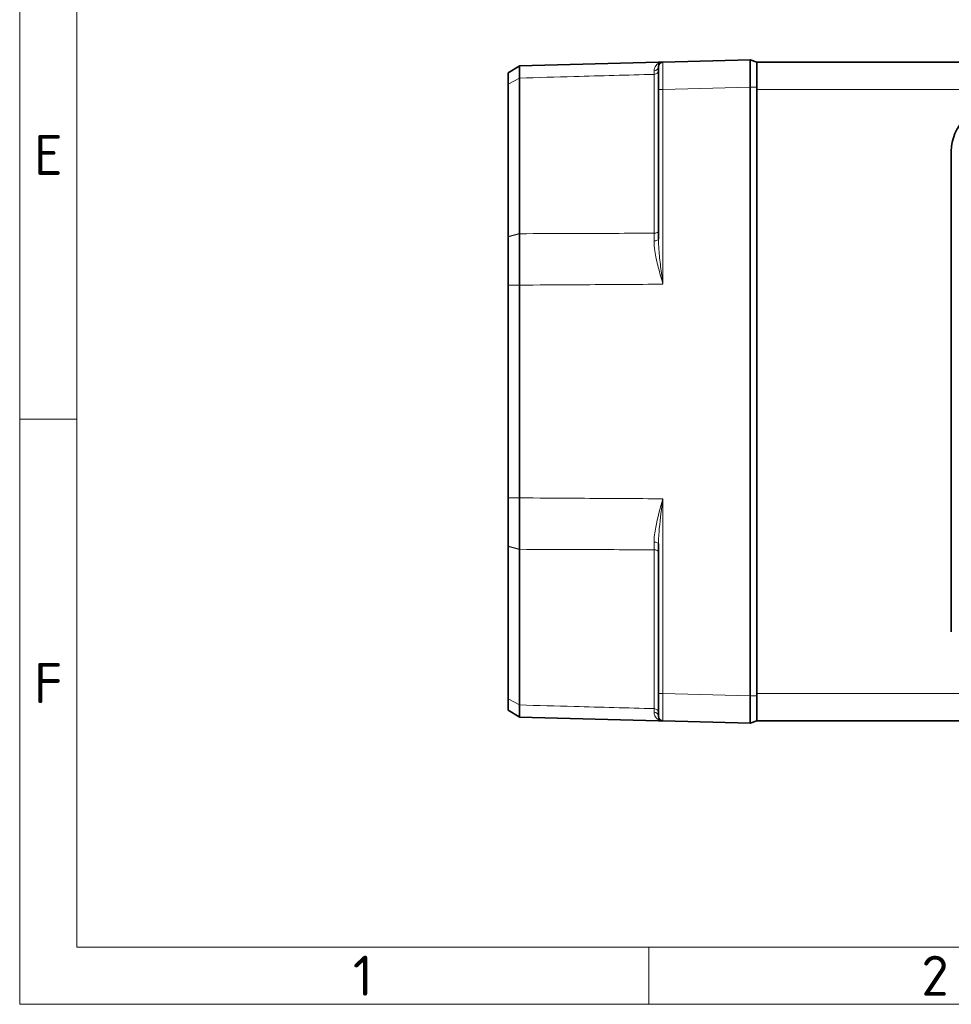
# Model space of a CAD drawing. Header units: millimetres. Extents: x 2 to 208, y 2 to 146.
# Tile 1 of 32: x 2 to 43, y 2 to 46. Entities that reach past the tile are written whole.
import ezdxf

# ---------------------------------------------------------------- set-up
doc = ezdxf.new("R2010")
doc.units = ezdxf.units.MM
doc.header["$LTSCALE"] = 0.5
for name, color, linetype, lineweight in [('Rahmen (ISO)', 7, 'Continuous', 70), ('Sichtbar (ISO)', 7, 'Continuous', 35), ('Sichtbar schmal (ISO)', 7, 'Continuous', 18)]:
    doc.layers.add(name, color=color, linetype=linetype, lineweight=lineweight)
doc.styles.add('Bezeichnungstext (ISO)', font='isocpeur.ttf')

# ---------------------------------------------------------------- blocks, each defined once
blk = doc.blocks.new('Ränder Basler-A3')
at = {"layer": 'Rahmen (ISO)', "color": 7, "lineweight": 18}
for p, q in [((5, 5), (5, 292)), ((415, 5), (5, 5))]:
    blk.add_line(p, q, dxfattribs=at)
at = {"layer": 'Rahmen (ISO)', "lineweight": 18}
for p, q in [((10, 102.333), (10, 56.167)), ((10, 56.167), (10, 10)), ((10, 10), (410, 10)), ((60, 5), (60, 10))]:
    blk.add_line(p, q, dxfattribs=at)
at = {"layer": 'Rahmen (ISO)', "color": 7, "linetype": 'Continuous', "lineweight": 18}
blk.add_line((10, 56.167), (5, 56.167), dxfattribs=at)
at = {"layer": 'Rahmen (ISO)', "char_height": 3.5, "attachment_point": 5, "style": 'Bezeichnungstext (ISO)'}
for s, insert in [('\\fISOCPEUR|b0|i0;\\H3.5000;E', (7.5, 79.25)), ('\\fISOCPEUR|b0|i0;\\H3.5000;F', (7.5, 33.083)), ('\\fISOCPEUR|b0|i0;\\H3.5000;1', (35, 7.5)), ('\\fISOCPEUR|b0|i0;\\H3.5000;2', (85, 7.5))]:
    blk.add_mtext(s, dxfattribs=dict(at, insert=insert))

msp = doc.modelspace()

# ---------------------------------------------------------------- linework, layer by layer
at = {"layer": 'Sichtbar (ISO)'}
for p, q in [((24.3238, 43.5102), (23.8471, 43.2224)), ((24.3238, 43.5102), (24.3466, 43.524)), ((30.4171, 43.683), (24.3466, 43.524)), ((30.6118, 43.6881), (30.4171, 43.683)), ((30.4171, 43.4881), (30.4171, 42.4881)), ((34.4171, 43.7877), (30.6118, 43.6881)), ((34.4171, 43.7877), (34.4171, 42.5877)), ((34.7171, 43.6877), (34.4171, 43.7877)), ((34.7171, 43.6877), (34.7171, 42.5877)), ((34.7171, 43.6877), (76.7071, 43.6877)), ((23.8471, 43.2224), (23.8471, 42.7205)), ((23.8471, 42.7205), (23.8471, 42.7154)), ((23.8471, 36.0613), (23.8471, 42.7154)), ((24.3466, 42.9847), (24.3466, 36.1971)), ((30.4171, 42.4881), (30.4171, 35.9498)), ((34.4171, 42.5877), (34.4171, 15.9877)), ((34.7171, 42.5877), (34.7171, 42.4877)), ((34.7171, 42.4877), (34.7171, 16.0877)), ((43.2121, 18.7877), (43.2121, 39.7877)), ((23.8471, 36.0613), (23.8471, 36.0512)), ((23.8471, 36.0512), (23.8471, 33.9382)), ((23.8471, 33.9382), (23.8471, 33.9306)), ((23.8471, 33.9306), (23.8471, 24.6448)), ((24.3466, 24.6448), (24.3466, 33.9306)), ((23.8471, 24.6448), (23.8471, 24.6372)), ((23.8471, 24.6372), (23.8471, 22.5242)), ((23.8471, 22.5242), (23.8471, 22.5142)), ((23.8471, 15.86), (23.8471, 22.5142)), ((30.4171, 22.6257), (30.4171, 16.0873)), ((24.3466, 22.3783), (24.3466, 15.5907)), ((30.4171, 16.0873), (30.4171, 15.0873)), ((34.4171, 15.9877), (34.4171, 14.7877)), ((34.7171, 16.0877), (34.7171, 15.9877)), ((34.7171, 15.9877), (34.7171, 14.8877)), ((23.8471, 15.86), (23.8471, 15.8549)), ((23.8471, 15.8549), (23.8471, 15.353)), ((23.8471, 15.353), (24.3238, 15.0652)), ((24.3466, 15.0514), (24.3238, 15.0652)), ((24.3466, 15.0514), (30.4171, 14.8924)), ((30.4171, 14.8924), (30.6118, 14.8873)), ((30.6104, 14.8874), (30.6118, 14.8873)), ((30.6118, 14.8873), (34.4171, 14.7877)), ((34.4171, 14.7877), (34.7171, 14.8877)), ((76.7071, 14.8877), (34.7171, 14.8877))]:
    msp.add_line(p, q, dxfattribs=at)
for centre, radius, start, end in [((30.6171, 43.4881), 0.2, 91.5, 180), ((45.2121, 39.7877), 2, 90, 180), ((30.6171, 15.0873), 0.2, 180, 268.5)]:
    msp.add_arc(centre, radius, start, end, dxfattribs=at)
for points, knots in [([(24.3466, 42.9901), (24.3466, 43.0765), (24.3466, 43.1529), (24.3466, 43.2863), (24.3466, 43.3428), (24.3466, 43.3882), (24.3466, 43.4337), (24.3466, 43.4678), (24.3466, 43.5128), (24.3466, 43.524), (24.3466, 43.524)], [-0.23259052, -0.23259052, -0.23259052, -0.23259052, -0.17533829, -0.17533829, -0.1168922, -0.1168922, -0.1168922, -0.0584461, -0.0584461, -0.00081563, -0.00081563, -0.00081563, -0.00081563]), ([(24.3466, 42.9847), (24.3466, 42.9856), (24.3466, 42.9865), (24.3466, 42.9883), (24.3466, 42.9892), (24.3466, 42.9901)], [-0.233784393, -0.233784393, -0.233784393, -0.233784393, -0.2331874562, -0.2331874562, -0.2325905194, -0.2325905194, -0.2325905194, -0.2325905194]), ([(24.3466, 36.1864), (24.3466, 36.1881), (24.3466, 36.1899), (24.3466, 36.1935), (24.3466, 36.1953), (24.3466, 36.1971)], [-0.0011938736, -0.0011938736, -0.0011938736, -0.0011938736, -0.0005969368, -0.0005969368, 0, 0, 0, 0]), ([(24.3466, 33.9387), (24.3466, 34.1321), (24.3466, 34.3253), (24.3466, 34.7117), (24.3466, 34.9049), (24.3466, 35.0957), (24.3466, 35.2866), (24.3466, 35.4744), (24.3466, 35.8384), (24.3466, 36.0148), (24.3466, 36.1864)], [-0.23298083, -0.23298083, -0.23298083, -0.23298083, -0.17533829, -0.17533829, -0.1168922, -0.1168922, -0.1168922, -0.0584461, -0.0584461, -0.00119387, -0.00119387, -0.00119387, -0.00119387]), ([(24.3466, 33.9306), (24.3466, 33.932), (24.3466, 33.9333), (24.3466, 33.936), (24.3466, 33.9373), (24.3466, 33.9387)], [-0.23378439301, -0.23378439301, -0.23378439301, -0.23378439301, -0.23338261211, -0.23338261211, -0.23298083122, -0.23298083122, -0.23298083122, -0.23298083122]), ([(24.3466, 24.6367), (24.3466, 24.6381), (24.3466, 24.6394), (24.3466, 24.6421), (24.3466, 24.6435), (24.3466, 24.6448)], [-0.00080356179, -0.00080356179, -0.00080356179, -0.00080356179, -0.00040178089, -0.00040178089, 0, 0, 0, 0]), ([(24.3466, 22.3891), (24.3466, 22.5607), (24.3466, 22.737), (24.3466, 23.101), (24.3466, 23.2888), (24.3466, 23.4797), (24.3466, 23.6706), (24.3466, 23.8638), (24.3466, 24.2501), (24.3466, 24.4433), (24.3466, 24.6367)], [-0.23259052, -0.23259052, -0.23259052, -0.23259052, -0.17533829, -0.17533829, -0.1168922, -0.1168922, -0.1168922, -0.0584461, -0.0584461, -0.00080356, -0.00080356, -0.00080356, -0.00080356]), ([(24.3466, 22.3783), (24.3466, 22.3801), (24.3466, 22.3819), (24.3466, 22.3855), (24.3466, 22.3873), (24.3466, 22.3891)], [-0.233784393, -0.233784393, -0.233784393, -0.233784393, -0.2331874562, -0.2331874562, -0.2325905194, -0.2325905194, -0.2325905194, -0.2325905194]), ([(24.3466, 15.5853), (24.3466, 15.5862), (24.3466, 15.5871), (24.3466, 15.5889), (24.3466, 15.5898), (24.3466, 15.5907)], [-0.0011938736, -0.0011938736, -0.0011938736, -0.0011938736, -0.0005969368, -0.0005969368, 0, 0, 0, 0]), ([(24.3466, 15.0514), (24.3466, 15.0514), (24.3466, 15.0626), (24.3466, 15.1077), (24.3466, 15.1418), (24.3466, 15.1872), (24.3466, 15.2326), (24.3466, 15.2892), (24.3466, 15.4225), (24.3466, 15.4989), (24.3466, 15.5853)], [-0.23296877, -0.23296877, -0.23296877, -0.23296877, -0.17533829, -0.17533829, -0.1168922, -0.1168922, -0.1168922, -0.0584461, -0.0584461, -0.00119387, -0.00119387, -0.00119387, -0.00119387])]:
    msp.add_open_spline(points, degree=3, knots=knots, dxfattribs=at)
at = {"layer": 'Sichtbar schmal (ISO)'}
for p, q in [((30.2223, 36.2071), (30.2223, 43.1518)), ((23.8471, 42.7205), (24.3466, 42.9901)), ((24.3466, 42.9847), (23.8471, 42.7154)), ((30.6118, 42.4881), (30.4171, 42.4881)), ((30.6118, 42.4881), (34.4171, 42.5877)), ((30.6118, 33.9775), (30.6118, 42.4881)), ((34.4171, 42.5877), (34.7171, 42.5877)), ((76.7071, 42.4877), (34.7171, 42.4877)), ((23.8471, 36.0613), (24.3466, 36.1971)), ((24.3466, 36.1864), (23.8471, 36.0512)), ((23.8471, 33.9382), (24.3466, 33.9387)), ((24.3466, 33.9306), (23.8471, 33.9306)), ((23.8471, 24.6448), (24.3466, 24.6448)), ((24.3466, 24.6367), (23.8471, 24.6372)), ((30.6118, 16.0873), (30.6118, 24.5979)), ((23.8471, 22.5242), (24.3466, 22.3891)), ((24.3466, 22.3783), (23.8471, 22.5142)), ((30.2223, 15.4236), (30.2223, 22.3683)), ((30.6118, 16.0873), (30.4171, 16.0873)), ((34.4171, 15.9877), (30.6118, 16.0873)), ((34.7171, 15.9877), (34.4171, 15.9877)), ((34.7171, 16.0877), (76.7071, 16.0877)), ((23.8471, 15.86), (24.3466, 15.5907)), ((24.3466, 15.5853), (23.8471, 15.8549))]:
    msp.add_line(p, q, dxfattribs=at)
for centre, ratio, start_param, end_param in [((30.2171, 43.4881), 0.9250385, 4.7389501, 6.2831853), ((30.2171, 43.3307), 0.8947524, 4.7385689, 6.2831853), ((30.2171, 36.2964), 0.4465626, 4.7385689, 6.2831853), ((30.2171, 35.9498), 0.3798734, 4.7389501, 6.2831853), ((30.2171, 22.6257), 0.3798734, 0, 1.5442352), ((30.2171, 22.279), 0.4465626, 0, 1.5446164), ((30.2171, 15.2447), 0.8947524, 0, 1.5446164), ((30.2171, 15.0873), 0.9250385, 0, 1.5442352)]:
    msp.add_ellipse(centre, major_axis=(0.2, 0), ratio=ratio, start_param=start_param, end_param=end_param, dxfattribs=at)
for points, knots in [([(30.6118, 43.6881), (30.4921, 43.6849), (30.3715, 43.6304), (30.2519, 43.4643), (30.2224, 43.3908), (30.2224, 43.3032)], [-0.00105274, -0.00105274, -0.00105274, -0.00105274, 0.13330315, 0.13330315, 0.20524604, 0.20524604, 0.20524604, 0.20524604]), ([(30.6118, 42.4881), (30.6116, 42.5406), (30.6114, 42.5932), (30.6104, 42.8543), (30.6099, 43.0556), (30.6096, 43.3506), (30.6097, 43.4584), (30.6102, 43.5977), (30.6105, 43.6411), (30.6112, 43.6804), (30.6115, 43.6881), (30.6118, 43.6881)], [-0.15708371, -0.15708371, -0.15708371, -0.15708371, -0.14394111, -0.14394111, -0.09123028, -0.09123028, -0.05068349, -0.05068349, -0.01949365, -0.01949365, 0, 0, 0, 0]), ([(24.3466, 42.9901), (25.1406, 43.012), (25.9345, 43.0338), (26.7284, 43.0557), (27.8931, 43.0877), (29.0577, 43.1198), (30.2223, 43.1518)], [-1.50758975, -1.50758975, -1.50758975, -1.50758975, -1.26932241, -1.26932241, -1.26932241, -0.91980895, -0.91980895, -0.91980895, -0.91980895]), ([(30.2224, 43.3032), (30.2224, 43.28), (30.2224, 43.2558), (30.2223, 43.2053), (30.2223, 43.1791), (30.2223, 43.1518)], [-0.038083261, -0.038083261, -0.038083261, -0.038083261, -0.019041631, -0.019041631, 0, 0, 0, 0]), ([(30.2223, 36.2071), (29.0576, 36.203), (27.8929, 36.1989), (26.7282, 36.1948), (25.9344, 36.192), (25.1405, 36.1892), (24.3466, 36.1864)], [-1.21797446, -1.21797446, -1.21797446, -1.21797446, -0.86844186, -0.86844186, -0.86844186, -0.63019366, -0.63019366, -0.63019366, -0.63019366]), ([(30.2223, 36.2071), (30.2223, 36.1525), (30.2223, 36.0974), (30.2224, 35.9863), (30.2224, 35.9303), (30.2224, 35.8738)], [-0.038083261, -0.038083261, -0.038083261, -0.038083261, -0.019041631, -0.019041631, 0, 0, 0, 0]), ([(30.2224, 35.8738), (30.2224, 35.7302), (30.2361, 35.5837), (30.2916, 35.1996), (30.345, 34.9613), (30.4687, 34.4747), (30.5402, 34.2256), (30.6118, 33.9775)], [0, 0, 0, 0, 0.04845025, 0.04845025, 0.12597066, 0.12597066, 0.20629878, 0.20629878, 0.20629878, 0.20629878]), ([(30.6118, 33.9775), (30.576, 34.2355), (30.5402, 34.4946), (30.4783, 35.0007), (30.4516, 35.2486), (30.4239, 35.6481), (30.4171, 35.8004), (30.4171, 35.9498)], [-0.20629878, -0.20629878, -0.20629878, -0.20629878, -0.12597066, -0.12597066, -0.04845025, -0.04845025, 0, 0, 0, 0]), ([(24.3466, 33.9387), (25.1405, 33.9436), (25.9344, 33.9486), (26.7282, 33.9535), (27.9579, 33.9611), (29.1875, 33.9687), (30.4171, 33.9763)], [0.63019367, 0.63019367, 0.63019367, 0.63019367, 0.86844186, 0.86844186, 0.86844186, 1.23745797, 1.23745797, 1.23745797, 1.23745797]), ([(30.4171, 24.5991), (29.1875, 24.6067), (27.9579, 24.6143), (26.7282, 24.6219), (25.9344, 24.6268), (25.1405, 24.6318), (24.3466, 24.6367)], [0.90032544, 0.90032544, 0.90032544, 0.90032544, 1.26934154, 1.26934154, 1.26934154, 1.50758974, 1.50758974, 1.50758974, 1.50758974]), ([(30.6118, 24.5979), (30.4921, 24.183), (30.3715, 23.7672), (30.2519, 23.1344), (30.2224, 22.9149), (30.2224, 22.7016)], [-0.00105274, -0.00105274, -0.00105274, -0.00105274, 0.13330315, 0.13330315, 0.20524604, 0.20524604, 0.20524604, 0.20524604]), ([(30.4171, 22.6257), (30.4171, 22.8475), (30.4318, 23.0758), (30.4916, 23.734), (30.5519, 24.1664), (30.6118, 24.5979)], [-0.20524604, -0.20524604, -0.20524604, -0.20524604, -0.13330315, -0.13330315, 0.00105274, 0.00105274, 0.00105274, 0.00105274]), ([(24.3466, 22.3891), (25.1405, 22.3862), (25.9344, 22.3834), (26.7282, 22.3806), (27.8929, 22.3765), (29.0576, 22.3724), (30.2223, 22.3683)], [-1.50758975, -1.50758975, -1.50758975, -1.50758975, -1.26934154, -1.26934154, -1.26934154, -0.91980895, -0.91980895, -0.91980895, -0.91980895]), ([(30.2224, 22.7016), (30.2224, 22.6451), (30.2224, 22.5891), (30.2223, 22.478), (30.2223, 22.4229), (30.2223, 22.3683)], [-0.038083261, -0.038083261, -0.038083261, -0.038083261, -0.019041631, -0.019041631, 0, 0, 0, 0]), ([(30.6118, 14.8873), (30.6116, 14.8874), (30.6114, 14.8908), (30.6104, 14.9254), (30.6099, 15.0093), (30.6096, 15.2376), (30.6097, 15.3631), (30.6102, 15.614), (30.6105, 15.7325), (30.6112, 15.9314), (30.6115, 16.0094), (30.6118, 16.0873)], [-0.15708371, -0.15708371, -0.15708371, -0.15708371, -0.14394111, -0.14394111, -0.09123028, -0.09123028, -0.05068349, -0.05068349, -0.01949365, -0.01949365, 0, 0, 0, 0]), ([(30.2223, 15.4236), (29.0577, 15.4556), (27.8931, 15.4877), (26.7284, 15.5197), (25.9345, 15.5416), (25.1406, 15.5634), (24.3466, 15.5853)], [-1.21797446, -1.21797446, -1.21797446, -1.21797446, -0.86846107, -0.86846107, -0.86846107, -0.63019366, -0.63019366, -0.63019366, -0.63019366]), ([(30.2223, 15.4236), (30.2223, 15.3964), (30.2223, 15.3701), (30.2224, 15.3196), (30.2224, 15.2954), (30.2224, 15.2722)], [-0.038083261, -0.038083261, -0.038083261, -0.038083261, -0.019041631, -0.019041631, 0, 0, 0, 0]), ([(30.2224, 15.2722), (30.2224, 15.2132), (30.2361, 15.1606), (30.2916, 15.0416), (30.345, 14.9865), (30.4687, 14.9096), (30.5402, 14.8892), (30.6118, 14.8873)], [0, 0, 0, 0, 0.04845025, 0.04845025, 0.12597066, 0.12597066, 0.20629878, 0.20629878, 0.20629878, 0.20629878])]:
    msp.add_open_spline(points, degree=3, knots=knots, dxfattribs=at)
for points in [[(30.4171, 33.9763), (30.482, 33.9767), (30.5469, 33.9771), (30.6118, 33.9775)], [(30.6118, 24.5979), (30.5469, 24.5983), (30.482, 24.5987), (30.4171, 24.5991)]]:
    msp.add_open_spline(points, degree=3, dxfattribs=at)

# ---------------------------------------------------------------- block references
at = {"xscale": 0.5, "yscale": 0.5, "zscale": 0.5}
msp.add_blockref('Ränder Basler-A3', (0, 0), dxfattribs=at)

doc.saveas('drawing.dxf')
